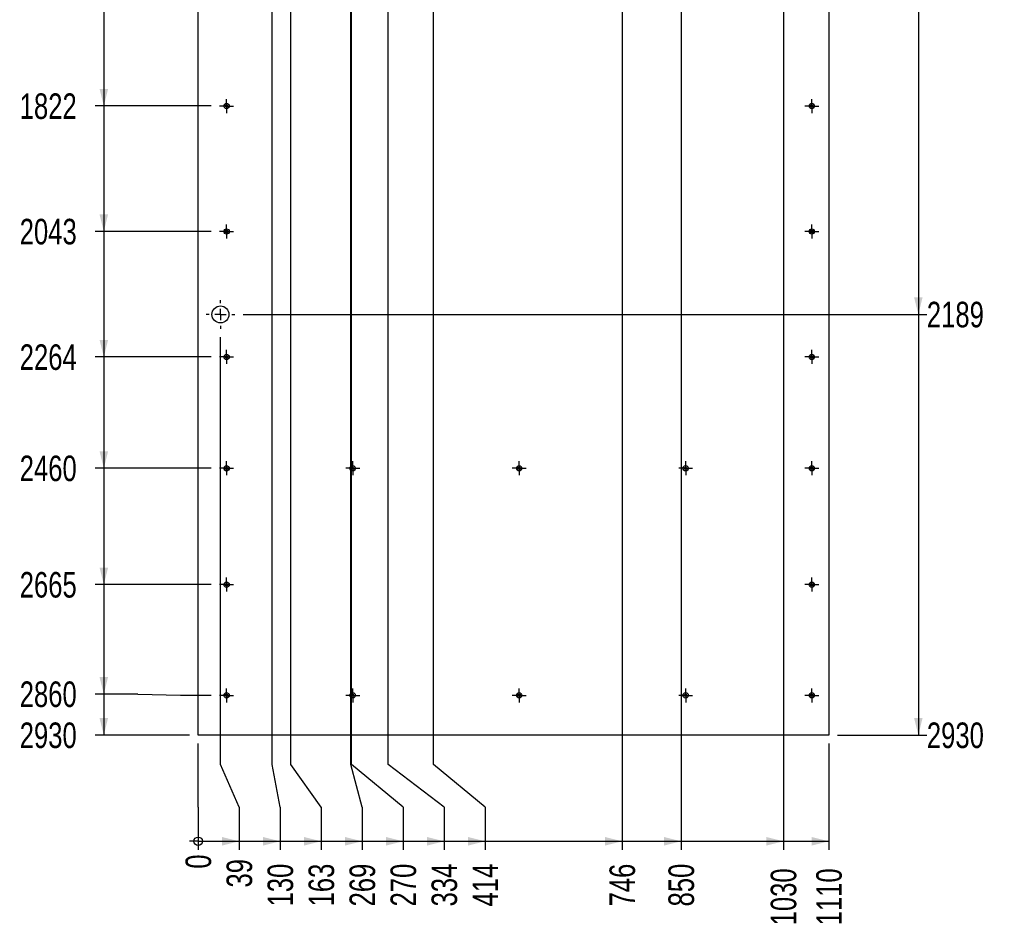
# Model space of a CAD drawing. Header units: millimetres. Extents: x 0 to 841, y 0 to 594.
# Tile 51 of 56: x 549 to 665, y 273 to 379. Entities that reach past the tile are written whole.
import ezdxf

# ---------------------------------------------------------------- set-up
doc = ezdxf.new("R2010")
doc.units = ezdxf.units.MM
doc.linetypes.add('CENTERX2', pattern=[20.32, 12.7, -2.54, 2.54, -2.54])
doc.layers.add('COTES', color=1, linetype='Continuous')
doc.layers.add('TRAIT-MIXTES', color=3, linetype='CENTERX2')
doc.layers.add('TRAIT-FORT', color=4, linetype='Continuous', lineweight=25)
doc.styles.add('SLDTEXTSTYLE0', font='TXT', dxfattribs={"width": 0.75})
doc.dimstyles.new('SLDDIMSTYLE2', dxfattribs={"dimtxt": 3, "dimasz": 0.333333, "dimexe": 0, "dimexo": 0.0625, "dimgap": 0.75, "dimtad": 0, "dimtih": 1, "dimtoh": 1, "dimdec": 0, "dimlfac": 15, "dimrnd": 1e-09, "dimdsep": 46, "dimtxsty": 'SLDTEXTSTYLE0', "dimblk1": 'ORIGIN', "dimblk2": 'ORIGIN', "dimsah": 1, "dimcen": 0.09, "dimadec": 0, "dimazin": 2, "dimtfac": 1, "dimtdec": 0, "dimtofl": 0, "dimtmove": 0, "dimatfit": 3, "dimldrblk": 'ORIGIN', "dimfxl": 1, "dimfrac": 2, "dimtolj": 1, "dimtzin": 12, "dimarcsym": 0})
doc.dimstyles.new('SLDDIMSTYLE3', dxfattribs={"dimtxt": 3, "dimasz": 2, "dimexe": 0, "dimexo": 0.0625, "dimgap": 0.75, "dimtad": 0, "dimtih": 1, "dimtoh": 1, "dimdec": 0, "dimlfac": 15, "dimrnd": 1e-09, "dimzin": 12, "dimdsep": 46, "dimtxsty": 'SLDTEXTSTYLE0', "dimsah": 1, "dimcen": 0.09, "dimadec": 0, "dimazin": 3, "dimtfac": 1, "dimtdec": 0, "dimtofl": 0, "dimtmove": 0, "dimatfit": 3, "dimfxl": 1, "dimfrac": 2, "dimtolj": 1, "dimtzin": 12, "dimarcsym": 0})

# ---------------------------------------------------------------- blocks, each defined once
blk = doc.blocks.new('_D_282')
at = {"layer": 'COTES', "color": 1, "transparency": 16777216}
for p, q in [((559.17, 383.52), (559.17, 368.79)), ((571.76, 368.79), (558.17, 368.79))]:
    blk.add_line(p, q, dxfattribs=at)
blk.add_solid([(559.17, 368.79), (559.67, 370.79), (558.67, 370.79)], dxfattribs=at)
at = {"layer": 'COTES', "color": 1, "transparency": 16777216, "insert": (549.3, 370.27), "char_height": 3, "attachment_point": 1, "style": 'SLDTEXTSTYLE0'}
blk.add_mtext('1822', dxfattribs=at)
blk = doc.blocks.new('_D_283')
at = {"layer": 'COTES', "color": 1, "transparency": 16777216}
for p, q in [((559.17, 368.79), (559.17, 354.05)), ((571.76, 354.05), (558.17, 354.05))]:
    blk.add_line(p, q, dxfattribs=at)
blk.add_solid([(559.17, 354.05), (559.67, 356.05), (558.67, 356.05)], dxfattribs=at)
at = {"layer": 'COTES', "color": 1, "transparency": 16777216, "insert": (549.3, 355.54), "char_height": 3, "attachment_point": 1, "style": 'SLDTEXTSTYLE0'}
blk.add_mtext('2043', dxfattribs=at)
blk = doc.blocks.new('_D_284')
at = {"layer": 'COTES', "color": 1, "transparency": 16777216}
for p, q in [((559.17, 354.05), (559.17, 339.32)), ((571.76, 339.32), (558.17, 339.32))]:
    blk.add_line(p, q, dxfattribs=at)
blk.add_solid([(559.17, 339.32), (559.67, 341.32), (558.67, 341.32)], dxfattribs=at)
at = {"layer": 'COTES', "color": 1, "transparency": 16777216, "insert": (549.3, 340.8), "char_height": 3, "attachment_point": 1, "style": 'SLDTEXTSTYLE0'}
blk.add_mtext('2264', dxfattribs=at)
blk = doc.blocks.new('_D_285')
at = {"layer": 'COTES', "color": 1, "transparency": 16777216}
for p, q in [((559.17, 339.32), (559.17, 326.25)), ((571.76, 326.25), (558.17, 326.25))]:
    blk.add_line(p, q, dxfattribs=at)
blk.add_solid([(559.17, 326.25), (559.67, 328.25), (558.67, 328.25)], dxfattribs=at)
at = {"layer": 'COTES', "color": 1, "transparency": 16777216, "insert": (549.3, 327.74), "char_height": 3, "attachment_point": 1, "style": 'SLDTEXTSTYLE0'}
blk.add_mtext('2460', dxfattribs=at)
blk = doc.blocks.new('_D_286')
at = {"layer": 'COTES', "color": 1, "transparency": 16777216}
for p, q in [((559.17, 326.25), (559.17, 312.59)), ((571.76, 312.59), (558.17, 312.59))]:
    blk.add_line(p, q, dxfattribs=at)
blk.add_solid([(559.17, 312.59), (559.67, 314.59), (558.67, 314.59)], dxfattribs=at)
at = {"layer": 'COTES', "color": 1, "transparency": 16777216, "insert": (549.3, 314.07), "char_height": 3, "attachment_point": 1, "style": 'SLDTEXTSTYLE0'}
blk.add_mtext('2665', dxfattribs=at)
blk = doc.blocks.new('_D_287')
at = {"layer": 'COTES', "color": 1, "transparency": 16777216}
for p, q in [((559.17, 312.59), (559.17, 299.73)), ((563.17, 299.73), (558.17, 299.73)), ((563.17, 299.73), (568.17, 299.59)), ((568.17, 299.59), (571.76, 299.59))]:
    blk.add_line(p, q, dxfattribs=at)
blk.add_solid([(559.17, 299.73), (559.67, 301.73), (558.67, 301.73)], dxfattribs=at)
at = {"layer": 'COTES', "color": 1, "transparency": 16777216, "insert": (549.3, 301.22), "char_height": 3, "attachment_point": 1, "style": 'SLDTEXTSTYLE0'}
blk.add_mtext('2860', dxfattribs=at)
blk = doc.blocks.new('_D_288')
at = {"layer": 'COTES', "color": 1, "transparency": 16777216}
for p, q in [((559.17, 299.73), (559.17, 294.92)), ((569.24, 294.92), (558.17, 294.92))]:
    blk.add_line(p, q, dxfattribs=at)
blk.add_solid([(559.17, 294.92), (559.67, 296.92), (558.67, 296.92)], dxfattribs=at)
at = {"layer": 'COTES', "color": 1, "transparency": 16777216, "insert": (549.3, 296.4), "char_height": 3, "attachment_point": 1, "style": 'SLDTEXTSTYLE0'}
blk.add_mtext('2930', dxfattribs=at)
blk = doc.blocks.new('_D_300')
at = {"layer": 'COTES', "color": 1, "transparency": 16777216}
for p, q in [((654.74, 384.76), (654.74, 344.31)), ((575.52, 344.31), (655.74, 344.31))]:
    blk.add_line(p, q, dxfattribs=at)
blk.add_solid([(654.74, 344.31), (655.24, 346.31), (654.24, 346.31)], dxfattribs=at)
at = {"layer": 'COTES', "color": 1, "transparency": 16777216, "insert": (655.74, 345.8), "char_height": 3, "attachment_point": 1, "style": 'SLDTEXTSTYLE0'}
blk.add_mtext('2189', dxfattribs=at)
blk = doc.blocks.new('_D_301')
at = {"layer": 'COTES', "color": 1, "transparency": 16777216}
for p, q in [((654.74, 344.31), (654.74, 294.92)), ((645.24, 294.92), (655.74, 294.92))]:
    blk.add_line(p, q, dxfattribs=at)
blk.add_solid([(654.74, 294.92), (655.24, 296.92), (654.24, 296.92)], dxfattribs=at)
at = {"layer": 'COTES', "color": 1, "transparency": 16777216, "insert": (655.74, 296.4), "char_height": 3, "attachment_point": 1, "style": 'SLDTEXTSTYLE0'}
blk.add_mtext('2930', dxfattribs=at)
blk = doc.blocks.new('_ORIGIN')
at = {"color": 0, "linetype": 'ByBlock', "lineweight": -2}
blk.add_line((0, 0), (-1, 0), dxfattribs=at)
blk.add_circle((0, 0), 0.5, dxfattribs=at)
blk = doc.blocks.new('_D_302')
at = {"layer": 'COTES', "color": 1, "transparency": 16777216}
for p, q in [((570.24, 291.45), (570.24, 293.92)), ((570.24, 286.45), (570.24, 291.45)), ((570.24, 286.45), (570.24, 281.45))]:
    blk.add_line(p, q, dxfattribs=at)
blk.add_blockref('_ORIGIN', (570.24, 282.45), dxfattribs=at)
at = {"layer": 'COTES', "color": 1, "transparency": 16777216, "insert": (568.76, 279.23), "char_height": 3, "attachment_point": 1, "rotation": 90, "style": 'SLDTEXTSTYLE0'}
blk.add_mtext('0', dxfattribs=at)
blk = doc.blocks.new('_D_303')
at = {"layer": 'COTES', "color": 1, "transparency": 16777216}
for p, q in [((572.86, 291.45), (572.86, 341.64)), ((575.05, 286.45), (572.86, 291.45)), ((575.05, 286.45), (575.05, 281.45)), ((570.24, 282.45), (575.05, 282.45))]:
    blk.add_line(p, q, dxfattribs=at)
blk.add_solid([(575.05, 282.45), (573.05, 282.95), (573.05, 281.95)], dxfattribs=at)
at = {"layer": 'COTES', "color": 1, "transparency": 16777216, "insert": (573.57, 277.02), "char_height": 3, "attachment_point": 1, "rotation": 90, "style": 'SLDTEXTSTYLE0'}
blk.add_mtext('39', dxfattribs=at)
blk = doc.blocks.new('_D_304')
at = {"layer": 'COTES', "color": 1, "transparency": 16777216}
for p, q in [((578.91, 291.45), (578.91, 384.92)), ((579.86, 286.45), (578.91, 291.45)), ((579.86, 286.45), (579.86, 281.45)), ((575.05, 282.45), (579.86, 282.45))]:
    blk.add_line(p, q, dxfattribs=at)
blk.add_solid([(579.86, 282.45), (577.86, 282.95), (577.86, 281.95)], dxfattribs=at)
at = {"layer": 'COTES', "color": 1, "transparency": 16777216, "insert": (578.38, 274.8), "char_height": 3, "attachment_point": 1, "rotation": 90, "style": 'SLDTEXTSTYLE0'}
blk.add_mtext('130', dxfattribs=at)
blk = doc.blocks.new('_D_305')
at = {"layer": 'COTES', "color": 1, "transparency": 16777216}
for p, q in [((581.13, 291.45), (581.13, 452.09)), ((584.67, 286.45), (581.13, 291.45)), ((584.67, 286.45), (584.67, 281.45)), ((579.86, 282.45), (584.67, 282.45))]:
    blk.add_line(p, q, dxfattribs=at)
blk.add_solid([(584.67, 282.45), (582.67, 282.95), (582.67, 281.95)], dxfattribs=at)
at = {"layer": 'COTES', "color": 1, "transparency": 16777216, "insert": (583.19, 274.8), "char_height": 3, "attachment_point": 1, "rotation": 90, "style": 'SLDTEXTSTYLE0'}
blk.add_mtext('163', dxfattribs=at)
blk = doc.blocks.new('_D_306')
at = {"layer": 'COTES', "color": 1, "transparency": 16777216}
for p, q in [((588.17, 291.45), (588.17, 402.25)), ((589.48, 286.45), (588.17, 291.45)), ((589.48, 286.45), (589.48, 281.45)), ((584.67, 282.45), (589.48, 282.45))]:
    blk.add_line(p, q, dxfattribs=at)
blk.add_solid([(589.48, 282.45), (587.48, 282.95), (587.48, 281.95)], dxfattribs=at)
at = {"layer": 'COTES', "color": 1, "transparency": 16777216, "insert": (588, 274.8), "char_height": 3, "attachment_point": 1, "rotation": 90, "style": 'SLDTEXTSTYLE0'}
blk.add_mtext('269', dxfattribs=at)
blk = doc.blocks.new('_D_307')
at = {"layer": 'COTES', "color": 1, "transparency": 16777216}
for p, q in [((588.24, 291.45), (588.24, 384.92)), ((594.29, 286.45), (588.24, 291.45)), ((594.29, 286.45), (594.29, 281.45)), ((589.48, 282.45), (594.29, 282.45))]:
    blk.add_line(p, q, dxfattribs=at)
blk.add_solid([(594.29, 282.45), (592.29, 282.95), (592.29, 281.95)], dxfattribs=at)
at = {"layer": 'COTES', "color": 1, "transparency": 16777216, "insert": (592.81, 274.8), "char_height": 3, "attachment_point": 1, "rotation": 90, "style": 'SLDTEXTSTYLE0'}
blk.add_mtext('270', dxfattribs=at)
blk = doc.blocks.new('_D_308')
at = {"layer": 'COTES', "color": 1, "transparency": 16777216}
for p, q in [((592.53, 291.45), (592.53, 388.85)), ((599.1, 286.45), (592.53, 291.45)), ((599.1, 286.45), (599.1, 281.45)), ((594.29, 282.45), (599.1, 282.45))]:
    blk.add_line(p, q, dxfattribs=at)
blk.add_solid([(599.1, 282.45), (597.1, 282.95), (597.1, 281.95)], dxfattribs=at)
at = {"layer": 'COTES', "color": 1, "transparency": 16777216, "insert": (597.62, 274.8), "char_height": 3, "attachment_point": 1, "rotation": 90, "style": 'SLDTEXTSTYLE0'}
blk.add_mtext('334', dxfattribs=at)
blk = doc.blocks.new('_D_309')
at = {"layer": 'COTES', "color": 1, "transparency": 16777216}
for p, q in [((597.84, 291.45), (597.84, 402.25)), ((603.91, 286.45), (597.84, 291.45)), ((603.91, 286.45), (603.91, 281.45)), ((599.1, 282.45), (603.91, 282.45))]:
    blk.add_line(p, q, dxfattribs=at)
blk.add_solid([(603.91, 282.45), (601.91, 282.95), (601.91, 281.95)], dxfattribs=at)
at = {"layer": 'COTES', "color": 1, "transparency": 16777216, "insert": (602.43, 274.8), "char_height": 3, "attachment_point": 1, "rotation": 90, "style": 'SLDTEXTSTYLE0'}
blk.add_mtext('414', dxfattribs=at)
blk = doc.blocks.new('_D_310')
at = {"layer": 'COTES', "color": 1, "transparency": 16777216}
for p, q in [((619.98, 472.79), (619.98, 281.45)), ((603.91, 282.45), (619.98, 282.45))]:
    blk.add_line(p, q, dxfattribs=at)
blk.add_solid([(619.98, 282.45), (617.98, 282.95), (617.98, 281.95)], dxfattribs=at)
at = {"layer": 'COTES', "color": 1, "transparency": 16777216, "insert": (618.5, 274.8), "char_height": 3, "attachment_point": 1, "rotation": 90, "style": 'SLDTEXTSTYLE0'}
blk.add_mtext('746', dxfattribs=at)
blk = doc.blocks.new('_D_311')
at = {"layer": 'COTES', "color": 1, "transparency": 16777216}
for p, q in [((626.91, 408.59), (626.91, 281.45)), ((619.98, 282.45), (626.91, 282.45))]:
    blk.add_line(p, q, dxfattribs=at)
blk.add_solid([(626.91, 282.45), (624.91, 282.95), (624.91, 281.95)], dxfattribs=at)
at = {"layer": 'COTES', "color": 1, "transparency": 16777216, "insert": (625.42, 274.8), "char_height": 3, "attachment_point": 1, "rotation": 90, "style": 'SLDTEXTSTYLE0'}
blk.add_mtext('850', dxfattribs=at)
blk = doc.blocks.new('_D_312')
at = {"layer": 'COTES', "color": 1, "transparency": 16777216}
for p, q in [((638.91, 408.59), (638.91, 281.45)), ((626.91, 282.45), (638.91, 282.45))]:
    blk.add_line(p, q, dxfattribs=at)
blk.add_solid([(638.91, 282.45), (636.91, 282.95), (636.91, 281.95)], dxfattribs=at)
at = {"layer": 'COTES', "color": 1, "transparency": 16777216, "insert": (637.42, 272.58), "char_height": 3, "attachment_point": 1, "rotation": 90, "style": 'SLDTEXTSTYLE0'}
blk.add_mtext('1030', dxfattribs=at)
blk = doc.blocks.new('_D_313')
at = {"layer": 'COTES', "color": 1, "transparency": 16777216}
for p, q in [((644.24, 293.92), (644.24, 281.45)), ((638.91, 282.45), (644.24, 282.45))]:
    blk.add_line(p, q, dxfattribs=at)
blk.add_solid([(644.24, 282.45), (642.24, 282.95), (642.24, 281.95)], dxfattribs=at)
at = {"layer": 'COTES', "color": 1, "transparency": 16777216, "insert": (642.76, 272.58), "char_height": 3, "attachment_point": 1, "rotation": 90, "style": 'SLDTEXTSTYLE0'}
blk.add_mtext('1110', dxfattribs=at)
blk = doc.blocks.new('SW_CENTERMARKSYMBOL_182')
at = {"layer": 'TRAIT-MIXTES', "color": 0}
for p, q in [((-0.67, 0), (-0.82, 0)), ((0, 0), (-0.67, 0)), ((0, 0.67), (0, 0.82)), ((0, 0), (0, 0.67)), ((0, 0), (0, -0.67)), ((0, 0), (0.67, 0)), ((0.67, 0), (0.82, 0)), ((0, -0.67), (0, -0.82))]:
    blk.add_line(p, q, dxfattribs=at)
blk = doc.blocks.new('SW_CENTERMARKSYMBOL_183')
at = {"layer": 'TRAIT-MIXTES', "color": 0}
for p, q in [((-0.67, 0), (-0.82, 0)), ((0, 0), (-0.67, 0)), ((0, 0.67), (0, 0.82)), ((0, 0), (0, 0.67)), ((0, 0), (0, -0.67)), ((0, 0), (0.67, 0)), ((0.67, 0), (0.82, 0)), ((0, -0.67), (0, -0.82))]:
    blk.add_line(p, q, dxfattribs=at)
blk = doc.blocks.new('SW_CENTERMARKSYMBOL_184')
at = {"layer": 'TRAIT-MIXTES', "color": 0}
for p, q in [((-0.67, 0), (-0.82, 0)), ((0, 0), (-0.67, 0)), ((0, 0.67), (0, 0.82)), ((0, 0), (0, 0.67)), ((0, 0), (0, -0.67)), ((0, 0), (0.67, 0)), ((0.67, 0), (0.82, 0)), ((0, -0.67), (0, -0.82))]:
    blk.add_line(p, q, dxfattribs=at)
blk = doc.blocks.new('SW_CENTERMARKSYMBOL_185')
at = {"layer": 'TRAIT-MIXTES', "color": 0}
for p, q in [((-0.67, 0), (-0.82, 0)), ((0, 0), (-0.67, 0)), ((0, 0.67), (0, 0.82)), ((0, 0), (0, 0.67)), ((0, 0), (0, -0.67)), ((0, 0), (0.67, 0)), ((0.67, 0), (0.82, 0)), ((0, -0.67), (0, -0.82))]:
    blk.add_line(p, q, dxfattribs=at)
blk = doc.blocks.new('SW_CENTERMARKSYMBOL_186')
at = {"layer": 'TRAIT-MIXTES', "color": 0}
for p, q in [((-0.67, 0), (-0.82, 0)), ((0, 0), (-0.67, 0)), ((0, 0.67), (0, 0.82)), ((0, 0), (0, 0.67)), ((0, 0), (0, -0.67)), ((0, 0), (0.67, 0)), ((0.67, 0), (0.82, 0)), ((0, -0.67), (0, -0.82))]:
    blk.add_line(p, q, dxfattribs=at)
blk = doc.blocks.new('SW_CENTERMARKSYMBOL_187')
at = {"layer": 'TRAIT-MIXTES', "color": 0}
for p, q in [((-0.67, 0), (-0.82, 0)), ((0, 0), (-0.67, 0)), ((0, 0.67), (0, 0.82)), ((0, 0), (0, 0.67)), ((0, 0), (0, -0.67)), ((0, 0), (0.67, 0)), ((0.67, 0), (0.82, 0)), ((0, -0.67), (0, -0.82))]:
    blk.add_line(p, q, dxfattribs=at)
blk = doc.blocks.new('SW_CENTERMARKSYMBOL_195')
at = {"layer": 'TRAIT-MIXTES', "color": 0}
for p, q in [((-0.67, 0), (-0.82, 0)), ((0, 0), (-0.67, 0)), ((0, 0.67), (0, 0.82)), ((0, 0), (0, 0.67)), ((0, 0), (0, -0.67)), ((0, 0), (0.67, 0)), ((0.67, 0), (0.82, 0)), ((0, -0.67), (0, -0.82))]:
    blk.add_line(p, q, dxfattribs=at)
blk = doc.blocks.new('SW_CENTERMARKSYMBOL_196')
at = {"layer": 'TRAIT-MIXTES', "color": 0}
for p, q in [((-0.67, 0), (-0.82, 0)), ((0, 0), (-0.67, 0)), ((0, 0.67), (0, 0.82)), ((0, 0), (0, 0.67)), ((0, 0), (0, -0.67)), ((0, 0), (0.67, 0)), ((0.67, 0), (0.82, 0)), ((0, -0.67), (0, -0.82))]:
    blk.add_line(p, q, dxfattribs=at)
blk = doc.blocks.new('SW_CENTERMARKSYMBOL_199')
at = {"layer": 'TRAIT-MIXTES', "color": 0}
for p, q in [((-0.67, 0), (-0.82, 0)), ((0, 0), (-0.67, 0)), ((0, 0.67), (0, 0.82)), ((0, 0), (0, 0.67)), ((0, 0), (0, -0.67)), ((0, 0), (0.67, 0)), ((0.67, 0), (0.82, 0)), ((0, -0.67), (0, -0.82))]:
    blk.add_line(p, q, dxfattribs=at)
blk = doc.blocks.new('SW_CENTERMARKSYMBOL_200')
at = {"layer": 'TRAIT-MIXTES', "color": 0}
for p, q in [((-0.67, 0), (-0.82, 0)), ((0, 0), (-0.67, 0)), ((0, 0.67), (0, 0.82)), ((0, 0), (0, 0.67)), ((0, 0), (0, -0.67)), ((0, 0), (0.67, 0)), ((0.67, 0), (0.82, 0)), ((0, -0.67), (0, -0.82))]:
    blk.add_line(p, q, dxfattribs=at)
blk = doc.blocks.new('SW_CENTERMARKSYMBOL_201')
at = {"layer": 'TRAIT-MIXTES', "color": 0}
for p, q in [((-0.67, 0), (-0.82, 0)), ((0, 0), (-0.67, 0)), ((0, 0.67), (0, 0.82)), ((0, 0), (0, 0.67)), ((0, 0), (0, -0.67)), ((0, 0), (0.67, 0)), ((0.67, 0), (0.82, 0)), ((0, -0.67), (0, -0.82))]:
    blk.add_line(p, q, dxfattribs=at)
blk = doc.blocks.new('SW_CENTERMARKSYMBOL_202')
at = {"layer": 'TRAIT-MIXTES', "color": 0}
for p, q in [((-0.67, 0), (-0.82, 0)), ((0, 0), (-0.67, 0)), ((0, 0.67), (0, 0.82)), ((0, 0), (0, 0.67)), ((0, 0), (0, -0.67)), ((0, 0), (0.67, 0)), ((0.67, 0), (0.82, 0)), ((0, -0.67), (0, -0.82))]:
    blk.add_line(p, q, dxfattribs=at)
blk = doc.blocks.new('SW_CENTERMARKSYMBOL_203')
at = {"layer": 'TRAIT-MIXTES', "color": 0}
for p, q in [((-0.67, 0), (-0.82, 0)), ((0, 0), (-0.67, 0)), ((0, 0.67), (0, 0.82)), ((0, 0), (0, 0.67)), ((0, 0), (0, -0.67)), ((0, 0), (0.67, 0)), ((0.67, 0), (0.82, 0)), ((0, -0.67), (0, -0.82))]:
    blk.add_line(p, q, dxfattribs=at)
blk = doc.blocks.new('SW_CENTERMARKSYMBOL_204')
at = {"layer": 'TRAIT-MIXTES', "color": 0}
for p, q in [((-0.67, 0), (-0.82, 0)), ((0, 0), (-0.67, 0)), ((0, 0.67), (0, 0.82)), ((0, 0), (0, 0.67)), ((0, 0), (0, -0.67)), ((0, 0), (0.67, 0)), ((0.67, 0), (0.82, 0)), ((0, -0.67), (0, -0.82))]:
    blk.add_line(p, q, dxfattribs=at)
blk = doc.blocks.new('SW_CENTERMARKSYMBOL_205')
at = {"layer": 'TRAIT-MIXTES', "color": 0}
for p, q in [((-0.67, 0), (-0.82, 0)), ((0, 0), (-0.67, 0)), ((0, 0.67), (0, 0.82)), ((0, 0), (0, 0.67)), ((0, 0), (0, -0.67)), ((0, 0), (0.67, 0)), ((0.67, 0), (0.82, 0)), ((0, -0.67), (0, -0.82))]:
    blk.add_line(p, q, dxfattribs=at)
blk = doc.blocks.new('SW_CENTERMARKSYMBOL_206')
at = {"layer": 'TRAIT-MIXTES', "color": 0}
for p, q in [((-0.67, 0), (-0.82, 0)), ((0, 0), (-0.67, 0)), ((0, 0.67), (0, 0.82)), ((0, 0), (0, 0.67)), ((0, 0), (0, -0.67)), ((0, 0), (0.67, 0)), ((0.67, 0), (0.82, 0)), ((0, -0.67), (0, -0.82))]:
    blk.add_line(p, q, dxfattribs=at)
blk = doc.blocks.new('SW_CENTERMARKSYMBOL_207')
at = {"layer": 'TRAIT-MIXTES', "color": 0}
for p, q in [((-0.67, 0), (-0.82, 0)), ((0, 0), (-0.67, 0)), ((0, 0.67), (0, 0.82)), ((0, 0), (0, 0.67)), ((0, 0), (0, -0.67)), ((0, 0), (0.67, 0)), ((0.67, 0), (0.82, 0)), ((0, -0.67), (0, -0.82))]:
    blk.add_line(p, q, dxfattribs=at)
blk = doc.blocks.new('SW_CENTERMARKSYMBOL_208')
at = {"layer": 'TRAIT-MIXTES', "color": 0}
for p, q in [((-0.67, 0), (-0.82, 0)), ((0, 0), (-0.67, 0)), ((0, 0.67), (0, 0.82)), ((0, 0), (0, 0.67)), ((0, 0), (0, -0.67)), ((0, 0), (0.67, 0)), ((0.67, 0), (0.82, 0)), ((0, -0.67), (0, -0.82))]:
    blk.add_line(p, q, dxfattribs=at)
blk = doc.blocks.new('SW_CENTERMARKSYMBOL_224')
at = {"layer": 'TRAIT-MIXTES', "color": 0}
for p, q in [((0, 1.33), (0, 1.67)), ((-1.33, 0), (-1.67, 0)), ((0, 0), (-0.67, 0)), ((0, 0), (0, 0.67)), ((0, 0), (0, -0.67)), ((0, 0), (0.67, 0)), ((1.33, 0), (1.67, 0)), ((0, -1.33), (0, -1.67))]:
    blk.add_line(p, q, dxfattribs=at)

msp = doc.modelspace()

# ---------------------------------------------------------------- linework, layer by layer
at = {"layer": 'TRAIT-FORT', "color": 4, "linetype": 'Continuous', "lineweight": 25}
for p, q in [((570.24263, 294.91898), (570.24263, 490.25232)), ((644.2413, 490.25232), (644.2413, 294.91898)), ((644.2413, 294.91898), (570.24263, 294.91898))]:
    msp.add_line(p, q, dxfattribs=at)
for centre, radius in [((573.57463, 368.78565), 0.31333), ((573.57463, 368.78565), 0.15), ((642.2413, 368.78565), 0.31333), ((642.2413, 368.78565), 0.15), ((573.57463, 354.05232), 0.31333), ((573.57463, 354.05232), 0.15), ((642.2413, 354.05232), 0.31333), ((642.2413, 354.05232), 0.15), ((572.85551, 344.30908), 1), ((573.57463, 339.31898), 0.31333), ((573.57463, 339.31898), 0.15), ((642.2413, 339.31898), 0.31333), ((642.2413, 339.31898), 0.15), ((573.57463, 326.25232), 0.31333), ((573.57463, 326.25232), 0.15), ((588.37463, 326.25232), 0.31333), ((588.37463, 326.25232), 0.15), ((607.90797, 326.25232), 0.31333), ((607.90797, 326.25232), 0.15), ((627.4413, 326.25232), 0.31333), ((627.4413, 326.25232), 0.15), ((642.2413, 326.25232), 0.31333), ((642.2413, 326.25232), 0.15), ((573.57463, 312.58565), 0.31333), ((573.57463, 312.58565), 0.15), ((642.2413, 312.58565), 0.31333), ((642.2413, 312.58565), 0.15), ((573.57463, 299.58565), 0.31333), ((573.57463, 299.58565), 0.15), ((588.37463, 299.58565), 0.31333), ((588.37463, 299.58565), 0.15), ((607.90797, 299.58565), 0.31333), ((607.90797, 299.58565), 0.15), ((627.4413, 299.58565), 0.31333), ((627.4413, 299.58565), 0.15), ((642.2413, 299.58565), 0.31333), ((642.2413, 299.58565), 0.15)]:
    msp.add_circle(centre, radius, dxfattribs=at)

# ---------------------------------------------------------------- block references
at = {"layer": 'TRAIT-MIXTES', "color": 3}
for name, p in [('SW_CENTERMARKSYMBOL_187', (573.57463, 368.78565)), ('SW_CENTERMARKSYMBOL_182', (642.2413, 368.78565)), ('SW_CENTERMARKSYMBOL_186', (573.57463, 354.05232)), ('SW_CENTERMARKSYMBOL_183', (642.2413, 354.05232)), ('SW_CENTERMARKSYMBOL_224', (572.85551, 344.30908)), ('SW_CENTERMARKSYMBOL_185', (573.57463, 339.31898)), ('SW_CENTERMARKSYMBOL_184', (642.2413, 339.31898)), ('SW_CENTERMARKSYMBOL_208', (573.57463, 326.25232)), ('SW_CENTERMARKSYMBOL_206', (588.37463, 326.25232)), ('SW_CENTERMARKSYMBOL_207', (607.90797, 326.25232)), ('SW_CENTERMARKSYMBOL_205', (627.4413, 326.25232)), ('SW_CENTERMARKSYMBOL_204', (642.2413, 326.25232)), ('SW_CENTERMARKSYMBOL_196', (573.57463, 312.58565)), ('SW_CENTERMARKSYMBOL_195', (642.2413, 312.58565)), ('SW_CENTERMARKSYMBOL_200', (573.57463, 299.58565)), ('SW_CENTERMARKSYMBOL_201', (588.37463, 299.58565)), ('SW_CENTERMARKSYMBOL_202', (607.90797, 299.58565)), ('SW_CENTERMARKSYMBOL_199', (627.4413, 299.58565)), ('SW_CENTERMARKSYMBOL_203', (642.2413, 299.58565))]:
    msp.add_blockref(name, p, dxfattribs=at)

# ---------------------------------------------------------------- dimensions: what is measured, and where the dimension line sits
at = {"layer": 'COTES', "color": 1}
for feature_location, offset, dtype, origin, dimstyle, picture, middle in [((572.75797, 368.78565), (-14.59107, 0), 0, (570.24263, 490.25232), 'SLDDIMSTYLE3', '_D_282', (553.73357, 368.78565)), ((572.75797, 354.05232), (-14.59107, 0), 0, (570.24263, 490.25232), 'SLDDIMSTYLE3', '_D_283', (553.73357, 354.05232)), ((572.75797, 339.31898), (-14.59107, 0), 0, (570.24263, 490.25232), 'SLDDIMSTYLE3', '_D_284', (553.73357, 339.31898)), ((572.75797, 326.25232), (-14.59107, 0), 0, (570.24263, 490.25232), 'SLDDIMSTYLE3', '_D_285', (553.73357, 326.25232)), ((572.75797, 312.58565), (-14.59107, 0), 0, (570.24263, 490.25232), 'SLDDIMSTYLE3', '_D_286', (553.73357, 312.58565)), ((572.75797, 299.58565), (-14.59107, 0.14346), 0, (570.24263, 490.25232), 'SLDDIMSTYLE3', '_D_287', (553.73357, 299.72911)), ((570.24263, 294.91898), (-12.07573, 0), 0, (570.24263, 490.25232), 'SLDDIMSTYLE3', '_D_288', (553.73357, 294.91898)), ((574.52218, 344.30908), (81.2193, 0), 0, (644.2413, 490.25232), 'SLDDIMSTYLE3', '_D_300', (660.17482, 344.30908)), ((644.2413, 294.91898), (11.50018, 0), 0, (644.2413, 490.25232), 'SLDDIMSTYLE3', '_D_301', (660.17482, 294.91898)), ((619.98437, 473.78809), (0, -192.338), 1, (570.24263, 294.91898), 'SLDDIMSTYLE3', '_D_310', (619.98437, 278.12509)), ((581.12949, 453.08643), (3.54352, -171.63634), 1, (570.24263, 294.91898), 'SLDDIMSTYLE3', '_D_305', (584.67301, 278.12509)), ((626.90797, 409.58565), (0, -128.13556), 1, (570.24263, 294.91898), 'SLDDIMSTYLE3', '_D_311', (626.90797, 278.12509)), ((638.90797, 409.58565), (0, -128.13556), 1, (570.24263, 294.91898), 'SLDDIMSTYLE3', '_D_312', (638.90797, 277.01675)), ((588.17463, 403.25232), (1.3085, -121.80223), 1, (570.24263, 294.91898), 'SLDDIMSTYLE3', '_D_306', (589.48313, 278.12509)), ((597.8413, 403.25232), (6.07221, -121.80223), 1, (570.24263, 294.91898), 'SLDDIMSTYLE3', '_D_309', (603.91351, 278.12509)), ((592.53135, 389.85418), (6.57203, -108.4041), 1, (570.24263, 294.91898), 'SLDDIMSTYLE3', '_D_308', (599.10338, 278.12509)), ((578.90797, 385.91898), (0.95492, -104.4689), 1, (570.24263, 294.91898), 'SLDDIMSTYLE3', '_D_304', (579.86288, 278.12509)), ((588.2413, 385.91898), (6.05196, -104.4689), 1, (570.24263, 294.91898), 'SLDDIMSTYLE3', '_D_307', (594.29326, 278.12509)), ((572.85551, 342.64241), (2.19725, -61.19232), 1, (570.24263, 294.91898), 'SLDDIMSTYLE3', '_D_303', (575.05276, 279.23342)), ((570.2426331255, 294.9189818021), (0, -13.4688965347), 1, (570.2426331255, 294.9189818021), 'SLDDIMSTYLE2', '_D_302', (570.2426331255, 280.3417519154)), ((644.2413, 294.91898), (0, -13.4689), 1, (570.24263, 294.91898), 'SLDDIMSTYLE3', '_D_313', (644.2413, 277.01675))]:
    dim = msp.add_ordinate_dim(feature_location=feature_location, offset=offset, dtype=dtype, origin=origin, dimstyle=dimstyle, dxfattribs=at)
    dim.commit()
    dim.dimension.update_dxf_attribs({"geometry": picture, "text_midpoint": middle})

doc.saveas('drawing.dxf')
